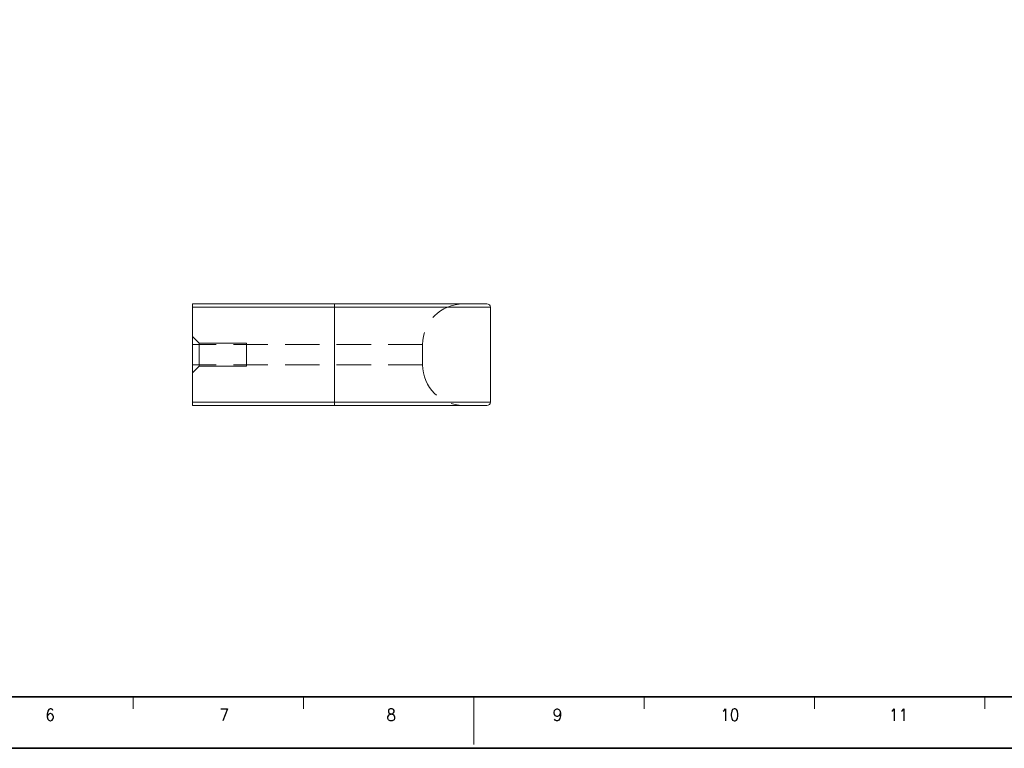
# Model space of a CAD drawing. Header units: millimetres. Extents: x 4497 to 13960, y 12291 to 16372.
# Tile 139 of 217: x 5736 to 5881, y 14567 to 14675. Entities that reach past the tile are written whole.
import ezdxf
from ezdxf.enums import TextEntityAlignment as Align

# ---------------------------------------------------------------- set-up
doc = ezdxf.new("R2010")
doc.units = ezdxf.units.MM
doc.header["$LTSCALE"] = 0.8
doc.linetypes.add('HIDDEN', pattern=[9.525, 6.35, -3.175])
doc.layers.get('0').update_dxf_attribs({"linetype": 'CONTINUOUS', "lineweight": 0})
doc.layers.add('3', color=5, linetype='HIDDEN', lineweight=0)
doc.styles.get("Standard").update_dxf_attribs({"font": 'romans.shx', "width": 0.8, "oblique": 5, "bigfont": 'whgtxt.shx'})

msp = doc.modelspace()

# ---------------------------------------------------------------- linework, layer by layer
at = {"lineweight": 15}
for p, q in [((5761.26, 14617.742), (5761.26, 14632.742)), ((5761.26, 14632.742), (5804.76, 14632.742)), ((5761.26, 14632.242), (5805.26, 14632.242)), ((5782.26, 14617.742), (5782.26, 14632.742)), ((5805.26, 14632.242), (5805.26, 14618.242)), ((5761.26, 14618.242), (5805.26, 14618.242)), ((5761.26, 14617.742), (5804.76, 14617.742))]:
    msp.add_line(p, q, dxfattribs=at)
at = {"color": 7, "linetype": 'Continuous', "lineweight": 35}
msp.add_line((5601.588, 14574.683), (6004.037, 14574.683), dxfattribs=at)
at = {"color": 7, "linetype": 'Continuous'}
for p, q in [((5752.507, 14572.924), (5752.507, 14574.683)), ((5777.66, 14572.924), (5777.66, 14574.683)), ((5802.813, 14567.647), (5802.813, 14574.683)), ((5827.966, 14572.924), (5827.966, 14574.683)), ((5853.119, 14572.924), (5853.119, 14574.683)), ((5878.272, 14572.924), (5878.272, 14574.683))]:
    msp.add_line(p, q, dxfattribs=at)
at = {"color": 7, "linetype": 'Continuous', "lineweight": 35}
msp.add_lwpolyline([(5591.933, 14864.075), (5591.933, 14567.075), (6011.933, 14567.075), (6011.933, 14864.075)], close=True, dxfattribs=at)
at = {"lineweight": 15}
for centre, start, end in [((5804.76, 14632.242), 0, 90), ((5804.76, 14618.242), 270, 0)]:
    msp.add_arc(centre, 0.5, start, end, dxfattribs=at)
at = {"layer": '3'}
for p, q in [((5761.26, 14627.942), (5762.26, 14626.942)), ((5795.26, 14626.742), (5761.26, 14626.742)), ((5762.26, 14626.942), (5762.26, 14623.542)), ((5769.26, 14626.942), (5762.26, 14626.942)), ((5762.26, 14626.942), (5769.26, 14626.942)), ((5769.26, 14623.542), (5769.26, 14626.942)), ((5795.26, 14626.742), (5795.26, 14623.742)), ((5795.26, 14623.742), (5761.26, 14623.742)), ((5761.26, 14622.542), (5762.26, 14623.542)), ((5769.26, 14623.542), (5762.26, 14623.542)), ((5762.26, 14623.542), (5769.26, 14623.542))]:
    msp.add_line(p, q, dxfattribs=at)
for centre, start, end in [((5801.26, 14626.742), 90, 180), ((5801.26, 14623.742), 180, 270)]:
    msp.add_arc(centre, 6, start, end, dxfattribs=at)

# ---------------------------------------------------------------- texts
at = {"color": 7, "linetype": 'Continuous', "width": 0.933333}
for s, p in [('6', (5740.24, 14572.01)), ('7', (5765.946, 14572.01)), ('8', (5790.623, 14572.01)), ('9', (5815.172, 14572.01)), ('10', (5840.62, 14572.01)), ('11', (5865.554, 14572.01))]:
    msp.add_text(s, height=1.759, dxfattribs=at).set_placement(p, align=Align.MIDDLE_CENTER)

doc.saveas('drawing.dxf')
